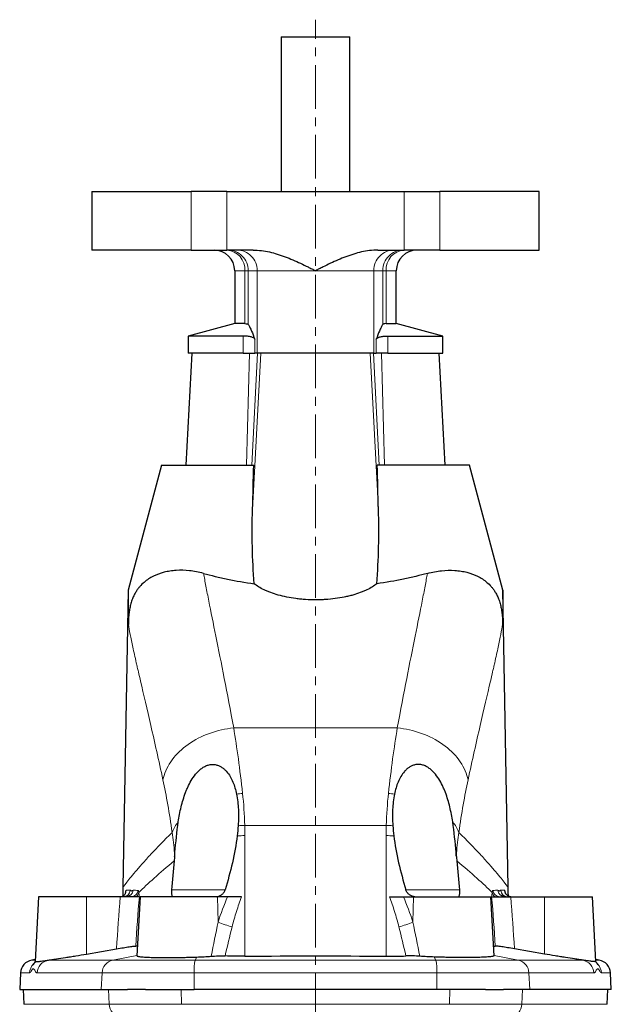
# Model space of a CAD drawing. Header units: millimetres. Extents: x -456 to 631, y -584 to 548.
# Tile 6 of 6: x 410 to 582, y 261 to 547. Entities that reach past the tile are written whole.
import ezdxf

# ---------------------------------------------------------------- set-up
doc = ezdxf.new("R2010")
doc.units = ezdxf.units.MM
doc.linetypes.add('CENTERX2', pattern=[20.32, 12.7, -2.54, 2.54, -2.54])
doc.layers.add('FORMAT', color=7, linetype='Continuous')

msp = doc.modelspace()

# ---------------------------------------------------------------- linework, layer by layer
at = {"color": 7, "linetype": 'Continuous', "lineweight": 25}
for p, q in [((486.47, 542.16), (486.47, 497.16)), ((486.47, 542.16), (506.47, 542.16)), ((506.47, 497.16), (506.47, 542.16)), ((431.47, 497.16), (431.47, 480.16)), ((431.47, 497.16), (460.33, 497.16)), ((470.67, 497.16), (460.33, 497.16)), ((470.67, 497.16), (522.26, 497.16)), ((522.26, 497.16), (532.6, 497.16)), ((561.46, 497.16), (532.6, 497.16)), ((561.46, 480.16), (561.46, 497.16)), ((460.33, 480.16), (431.47, 480.16)), ((460.33, 480.16), (470.67, 480.16)), ((478.38, 480.16), (470.67, 480.16)), ((514.55, 480.16), (522.26, 480.16)), ((532.6, 480.16), (522.26, 480.16)), ((532.6, 480.16), (561.46, 480.16)), ((472.97, 474.16), (472.97, 458.77)), ((519.97, 458.77), (519.97, 474.16)), ((472.97, 458.77), (459.47, 455.16)), ((475.94, 458.77), (472.97, 458.77)), ((516.99, 458.77), (519.97, 458.77)), ((533.47, 455.16), (519.97, 458.77)), ((459.47, 455.16), (459.47, 450.16)), ((475.4, 455.16), (459.47, 455.16)), ((517.53, 455.16), (533.47, 455.16)), ((533.47, 450.16), (533.47, 455.16)), ((460.47, 450.16), (458.76, 417.66)), ((475.4, 450.16), (459.47, 450.16)), ((475.4, 450.16), (478.81, 450.16)), ((479.53, 450.16), (478.81, 450.16)), ((513.4, 450.16), (479.53, 450.16)), ((513.4, 450.16), (514.12, 450.16)), ((517.53, 450.16), (514.12, 450.16)), ((517.53, 450.16), (533.47, 450.16)), ((534.17, 417.66), (532.47, 450.16)), ((451.71, 417.66), (441.96, 381.27)), ((451.71, 417.66), (478.52, 417.66)), ((541.22, 417.66), (514.41, 417.66)), ((550.97, 381.27), (541.22, 417.66)), ((441.97, 381.27), (440.46, 294.93)), ((552.47, 294.93), (550.97, 381.27)), ((415.94, 292.16), (414.96, 273.28)), ((429.92, 292.16), (415.94, 292.16)), ((439.71, 292.16), (429.92, 292.16)), ((445.44, 292.16), (444.55, 275)), ((467.98, 292.16), (445.44, 292.16)), ((470.92, 292.16), (467.98, 292.16)), ((522.01, 292.16), (524.96, 292.16)), ((524.96, 292.16), (547.49, 292.16)), ((548.39, 275), (547.49, 292.16)), ((553.22, 292.16), (563.01, 292.16)), ((563.01, 292.16), (576.99, 292.16)), ((577.98, 273.28), (576.99, 292.16)), ((444.69, 277.76), (444.18, 277.8)), ((548.24, 277.76), (548.75, 277.8)), ((429.86, 275.48), (438.61, 276.99)), ((563.07, 275.48), (554.32, 276.99)), ((414.99, 273.88), (414, 273.71)), ((578.93, 273.71), (577.94, 273.88)), ((410.7, 269.98), (410.45, 265.16)), ((582.48, 265.16), (582.23, 269.98)), ((410.45, 265.16), (434.16, 265.16)), ((411.44, 265.16), (411.66, 260.86)), ((434.16, 265.16), (441.75, 265.16)), ((447.06, 265.16), (441.75, 265.16)), ((447.06, 265.16), (461.15, 265.16)), ((531.78, 265.16), (461.15, 265.16)), ((545.87, 265.16), (531.78, 265.16)), ((545.87, 265.16), (551.18, 265.16)), ((558.77, 265.16), (551.18, 265.16)), ((582.48, 265.16), (558.77, 265.16)), ((581.27, 260.86), (581.49, 265.16))]:
    msp.add_line(p, q, dxfattribs=at)
at = {"color": 8, "linetype": 'Continuous', "lineweight": 18}
for p, q in [((460.33, 497.16), (460.33, 480.16)), ((470.67, 480.16), (470.67, 497.16)), ((522.26, 480.16), (522.26, 497.16)), ((532.6, 497.16), (532.6, 480.16)), ((475.94, 474.16), (472.97, 474.16)), ((475.94, 474.16), (476.92, 474.16)), ((475.94, 474.16), (475.94, 458.77)), ((476.92, 474.16), (479.53, 474.16)), ((476.92, 458.53), (476.92, 474.16)), ((479.53, 474.16), (496.47, 474.16)), ((479.53, 474.16), (479.53, 450.16)), ((513.4, 474.16), (496.47, 474.16)), ((513.4, 474.16), (513.4, 450.16)), ((516.01, 474.16), (513.4, 474.16)), ((516.01, 458.53), (516.01, 474.16)), ((516.99, 474.16), (516.01, 474.16)), ((516.99, 474.16), (516.99, 458.77)), ((516.99, 474.16), (519.97, 474.16)), ((475.4, 455.16), (475.4, 450.16)), ((478.81, 450.16), (478.81, 454.26)), ((514.12, 450.16), (514.12, 454.26)), ((517.53, 455.16), (517.53, 450.16)), ((476.41, 417.66), (477.32, 450.16)), ((477.95, 417.66), (479.64, 450.16)), ((478.16, 404.75), (480.53, 450.16)), ((514.78, 404.75), (512.4, 450.16)), ((514.99, 417.66), (513.29, 450.16)), ((516.52, 417.66), (515.61, 450.16)), ((472.68, 341.21), (520.25, 341.21)), ((475.88, 312.88), (517.05, 312.88)), ((475.92, 274.84), (475.92, 309.89)), ((517.01, 274.84), (517.01, 309.89)), ((429.92, 292.16), (429.86, 275.48)), ((441.37, 294.08), (441.35, 293.68)), ((470.18, 294.1), (454.63, 294.1)), ((467.98, 292.16), (468.17, 284.78)), ((522.75, 294.1), (538.3, 294.1)), ((524.96, 292.16), (524.76, 284.78)), ((551.56, 294.08), (551.58, 293.68)), ((563.01, 292.16), (563.07, 275.48)), ((444.55, 275.02), (437.53, 273.71)), ((548.38, 275.02), (555.41, 273.71)), ((414.98, 273.71), (414, 273.71)), ((437.53, 273.71), (418.81, 273.71)), ((461.47, 273.71), (437.53, 273.71)), ((461.91, 274.6), (461.47, 273.71)), ((461.47, 273.71), (531.46, 273.71)), ((531.02, 274.6), (531.46, 273.71)), ((531.46, 273.71), (555.41, 273.71)), ((555.41, 273.71), (574.12, 273.71)), ((577.95, 273.71), (578.93, 273.71)), ((410.7, 269.98), (413.3, 269.98)), ((415.54, 269.98), (434.4, 269.98)), ((434.16, 265.16), (434.4, 269.98)), ((434.4, 269.98), (461.18, 269.98)), ((461.15, 265.16), (461.18, 269.98)), ((531.75, 269.98), (461.18, 269.98)), ((531.78, 265.16), (531.75, 269.98)), ((558.53, 269.98), (531.75, 269.98)), ((558.77, 265.16), (558.53, 269.98)), ((577.39, 269.98), (558.53, 269.98)), ((582.23, 269.98), (579.63, 269.98)), ((436.48, 260.86), (436.26, 265.16)), ((457.47, 260.86), (457.45, 265.16)), ((535.46, 260.86), (535.49, 265.16)), ((556.46, 260.86), (556.67, 265.16)), ((436.48, 260.86), (411.66, 260.86)), ((457.47, 260.86), (436.48, 260.86)), ((457.47, 260.86), (535.46, 260.86)), ((535.46, 260.86), (556.46, 260.86)), ((556.46, 260.86), (581.27, 260.86))]:
    msp.add_line(p, q, dxfattribs=at)
at = {"color": 8, "linetype": 'Continuous', "lineweight": 18, "flags": 128}
for points in [[(472.68, 341.21), (471.78, 341.11), (470.89, 340.99), (470, 340.83), (469.11, 340.65), (468.23, 340.44), (467.36, 340.2), (466.5, 339.93), (465.65, 339.64), (464.81, 339.33), (463.99, 338.98), (463.18, 338.62), (462.39, 338.22), (461.62, 337.81), (460.87, 337.37), (460.15, 336.91), (459.44, 336.43), (458.76, 335.94), (458.11, 335.42), (457.48, 334.88), (456.89, 334.33), (456.32, 333.76), (455.78, 333.17), (455.27, 332.58), (454.8, 331.97), (454.36, 331.34), (453.95, 330.71), (453.58, 330.07), (453.24, 329.42), (452.94, 328.76), (452.67, 328.1), (452.45, 327.43), (452.26, 326.76), (452.11, 326.09)], [(520.25, 341.21), (521.15, 341.11), (522.04, 340.99), (522.93, 340.83), (523.82, 340.65), (524.7, 340.44), (525.57, 340.2), (526.43, 339.93), (527.28, 339.64), (528.12, 339.33), (528.94, 338.98), (529.75, 338.62), (530.54, 338.22), (531.31, 337.81), (532.06, 337.37), (532.78, 336.91), (533.49, 336.43), (534.17, 335.94), (534.82, 335.42), (535.45, 334.88), (536.04, 334.33), (536.61, 333.76), (537.15, 333.17), (537.66, 332.58), (538.13, 331.97), (538.57, 331.34), (538.98, 330.71), (539.35, 330.07), (539.69, 329.42), (539.99, 328.76), (540.26, 328.1), (540.48, 327.43), (540.67, 326.76), (540.82, 326.09)], [(439.71, 292.16), (439.55, 290.26), (439.4, 288.37), (439.25, 286.47), (439.11, 284.58), (438.98, 282.68), (438.85, 280.79), (438.72, 278.89), (438.61, 276.99)], [(444.18, 277.8), (444.3, 279.6), (444.41, 281.39), (444.54, 283.19), (444.67, 284.98), (444.8, 286.78), (444.94, 288.57), (445.09, 290.36), (445.24, 292.16)], [(548.75, 277.8), (548.64, 279.6), (548.52, 281.39), (548.39, 283.19), (548.26, 284.98), (548.13, 286.78), (547.99, 288.57), (547.84, 290.36), (547.69, 292.16)], [(553.22, 292.16), (553.38, 290.26), (553.53, 288.37), (553.68, 286.47), (553.82, 284.58), (553.96, 282.68), (554.08, 280.79), (554.21, 278.89), (554.32, 276.99)]]:
    msp.add_lwpolyline(points, dxfattribs=at)
at = {"color": 7, "linetype": 'Continuous', "lineweight": 25}
for centre, radius, start, end in [((466.97, 474.16), 6, 0, 90), ((525.97, 474.16), 6, 90, 180), ((414.69, 269.77), 4, 100, 177), ((578.24, 269.77), 4, 3, 80)]:
    msp.add_arc(centre, radius, start, end, dxfattribs=at)
at = {"color": 8, "linetype": 'Continuous', "lineweight": 18}
for centre, radius, start, end in [((470.31, 474.53), 5.64, 356.1859, 86.09), ((470.93, 474.17), 5.99, 359.885, 89.8966), ((473.54, 474.17), 5.99, 359.885, 89.8966), ((519.39, 474.17), 5.99, 90.1034, 180.115), ((522, 474.17), 5.99, 90.1034, 180.115), ((522.62, 474.53), 5.64, 93.91, 183.8141), ((478.8, 284.56), 37.8, 95.3864, 98.0618), ((514.13, 284.56), 37.8, 81.9382, 84.6136), ((464.35, 307.4), 10.15, 139.9902, 160.2067), ((476.97, 268.3), 44.59, 91.3969, 93.8567), ((515.96, 268.3), 44.59, 86.1433, 88.6031), ((528.58, 307.4), 10.15, 19.7933, 40.0098), ((475.92, 263.6), 46.3, 89.9975, 92.7591), ((517.01, 263.6), 46.3, 87.2409, 90.0025), ((461.16, 301.94), 6.37, 150.7973, 153.5087), ((531.77, 301.94), 6.37, 26.4913, 29.2027), ((440.61, 294.15), 2, 270.1074, 356.9831), ((441.41, 294.15), 2, 272.6737, 356.4182), ((442.9, 294.15), 1.99, 270.1849, 355.4317), ((443.26, 293.72), 1.86, 303.0415, 350.4909), ((549.67, 293.72), 1.86, 189.5091, 236.9585), ((550.04, 294.15), 1.99, 184.5683, 269.8151), ((551.52, 294.15), 2, 183.5818, 267.316), ((552.32, 294.15), 2, 183.0169, 269.8926), ((478.33, 307.89), 25.25, 246.2589, 255.9899), ((514.6, 307.89), 25.25, 284.0101, 293.7411), ((417.31, 269.77), 4.01, 134.3711, 177.0497), ((419.52, 269.79), 3.99, 100.3606, 177.2543), ((438.33, 269.86), 3.93, 101.8289, 178.2353), ((476.97, 270.62), 15.81, 168.7429, 182.3348), ((515.96, 270.62), 15.81, 357.6652, 11.2571), ((554.6, 269.86), 3.93, 1.7647, 78.1711), ((573.41, 269.79), 3.99, 2.7457, 79.6394), ((575.62, 269.77), 4.01, 2.9503, 45.6407), ((440.41, 260.98), 3.93, 181.7062, 258.0794), ((552.53, 260.98), 3.93, 281.9206, 358.2938)]:
    msp.add_arc(centre, radius, start, end, dxfattribs=at)
at = {"color": 7, "linetype": 'Continuous', "lineweight": 25}
for points, knots in [([(478.38, 480.16), (479.16, 480.16), (479.94, 480.1), (481.5, 479.91), (482.27, 479.78), (483.82, 479.43), (484.59, 479.23), (486.13, 478.76), (486.89, 478.49), (489.15, 477.64), (490.63, 477), (492.83, 475.96), (493.56, 475.61), (494.65, 475.07), (495.01, 474.89), (495.74, 474.52), (496.1, 474.34), (496.47, 474.16)], [0, 0, 0, 0, 0.125, 0.125, 0.25, 0.25, 0.375, 0.375, 0.5, 0.5, 0.75, 0.75, 0.875, 0.875, 0.9375, 0.9375, 1, 1, 1, 1]), ([(514.55, 480.16), (513.77, 480.16), (512.99, 480.1), (511.43, 479.91), (510.66, 479.78), (509.11, 479.43), (508.34, 479.23), (506.8, 478.76), (506.04, 478.49), (503.78, 477.64), (502.3, 477), (500.1, 475.96), (499.38, 475.61), (498.28, 475.07), (497.92, 474.89), (497.19, 474.52), (496.83, 474.34), (496.47, 474.16)], [0, 0, 0, 0, 0.125, 0.125, 0.25, 0.25, 0.375, 0.375, 0.5, 0.5, 0.75, 0.75, 0.875, 0.875, 0.9375, 0.9375, 1, 1, 1, 1]), ([(475.94, 458.77), (476.21, 458.77), (476.43, 458.75), (476.76, 458.67), (476.87, 458.61), (476.92, 458.53)], [0, 0, 0, 0, 0.5, 0.5, 1, 1, 1, 1]), ([(476.92, 458.53), (477.08, 458.27), (477.24, 457.97), (477.55, 457.33), (477.71, 456.98), (478.19, 455.88), (478.5, 455.08), (478.81, 454.26)], [0, 0, 0, 0, 0.25, 0.25, 0.5, 0.5, 1, 1, 1, 1]), ([(516.01, 458.53), (515.85, 458.27), (515.69, 457.97), (515.38, 457.33), (515.22, 456.98), (514.74, 455.88), (514.43, 455.08), (514.12, 454.26)], [0, 0, 0, 0, 0.25, 0.25, 0.5, 0.5, 1, 1, 1, 1]), ([(516.99, 458.77), (516.72, 458.77), (516.5, 458.75), (516.17, 458.67), (516.06, 458.61), (516.01, 458.53)], [0, 0, 0, 0, 0.5, 0.5, 1, 1, 1, 1]), ([(478.81, 454.26), (478.76, 454.39), (478.65, 454.51), (478.31, 454.73), (478.07, 454.83), (477.49, 454.99), (477.14, 455.05), (476.54, 455.11), (476.33, 455.13), (475.88, 455.15), (475.64, 455.16), (475.4, 455.16)], [0, 0, 0, 0, 0.25, 0.25, 0.5, 0.5, 0.75, 0.75, 0.875, 0.875, 1, 1, 1, 1]), ([(514.12, 454.26), (514.17, 454.39), (514.28, 454.51), (514.63, 454.73), (514.86, 454.83), (515.45, 454.99), (515.79, 455.05), (516.39, 455.11), (516.61, 455.13), (517.05, 455.15), (517.29, 455.16), (517.53, 455.16)], [0, 0, 0, 0, 0.25, 0.25, 0.5, 0.5, 0.75, 0.75, 0.875, 0.875, 1, 1, 1, 1]), ([(478.66, 383.14), (478.37, 386.71), (478.19, 390.29), (478.03, 397.49), (478.05, 401.11), (478.16, 404.75)], [0, 0, 0, 0, 0.5, 0.5, 1, 1, 1, 1]), ([(514.27, 383.14), (514.56, 386.71), (514.74, 390.29), (514.9, 397.49), (514.88, 401.11), (514.78, 404.75)], [0, 0, 0, 0, 0.5, 0.5, 1, 1, 1, 1]), ([(463.91, 386.16), (462.5, 386.54), (461.13, 386.79), (458.48, 387.07), (457.2, 387.09), (455.35, 386.97), (454.74, 386.91), (453.57, 386.72), (453, 386.61), (451.34, 386.18), (450.31, 385.81), (448.85, 385.09), (448.39, 384.82), (447.48, 384.23), (447.04, 383.91), (446.2, 383.19), (445.79, 382.79), (445.2, 382.12), (445.01, 381.89), (444.63, 381.38), (444.45, 381.12), (444.18, 380.68), (444.09, 380.53), (443.91, 380.21), (443.82, 380.04), (443.64, 379.69), (443.55, 379.51), (443.38, 379.12), (443.3, 378.92), (443.14, 378.5), (443.06, 378.29), (442.91, 377.85), (442.84, 377.62), (442.71, 377.16), (442.66, 376.93), (442.55, 376.47), (442.5, 376.24), (442.37, 375.57), (442.3, 375.14), (442.2, 374.31), (442.16, 373.91), (442.08, 372.75), (442.06, 372.03), (442.07, 371.33)], [0, 0, 0, 0, 0.125, 0.125, 0.25, 0.25, 0.3125, 0.3125, 0.375, 0.375, 0.5, 0.5, 0.5625, 0.5625, 0.625, 0.625, 0.6875, 0.6875, 0.71875, 0.71875, 0.75, 0.75, 0.765625, 0.765625, 0.78125, 0.78125, 0.796875, 0.796875, 0.8125, 0.8125, 0.828125, 0.828125, 0.84375, 0.84375, 0.859375, 0.859375, 0.875, 0.875, 0.90625, 0.90625, 0.9375, 0.9375, 1, 1, 1, 1]), ([(529.02, 386.16), (530.43, 386.54), (531.8, 386.79), (534.45, 387.07), (535.73, 387.09), (537.58, 386.97), (538.19, 386.91), (539.37, 386.72), (539.94, 386.61), (541.59, 386.18), (542.63, 385.81), (544.08, 385.09), (544.55, 384.82), (545.45, 384.23), (545.89, 383.91), (546.73, 383.19), (547.14, 382.79), (547.73, 382.12), (547.92, 381.89), (548.3, 381.38), (548.48, 381.12), (548.75, 380.68), (548.85, 380.53), (549.03, 380.21), (549.12, 380.04), (549.29, 379.69), (549.38, 379.51), (549.55, 379.12), (549.63, 378.92), (549.79, 378.5), (549.87, 378.29), (550.02, 377.85), (550.09, 377.62), (550.22, 377.16), (550.28, 376.93), (550.38, 376.47), (550.43, 376.24), (550.56, 375.57), (550.63, 375.14), (550.73, 374.31), (550.77, 373.91), (550.85, 372.75), (550.87, 372.03), (550.86, 371.33)], [0, 0, 0, 0, 0.125, 0.125, 0.25, 0.25, 0.3125, 0.3125, 0.375, 0.375, 0.5, 0.5, 0.5625, 0.5625, 0.625, 0.625, 0.6875, 0.6875, 0.71875, 0.71875, 0.75, 0.75, 0.765625, 0.765625, 0.78125, 0.78125, 0.796875, 0.796875, 0.8125, 0.8125, 0.828125, 0.828125, 0.84375, 0.84375, 0.859375, 0.859375, 0.875, 0.875, 0.90625, 0.90625, 0.9375, 0.9375, 1, 1, 1, 1]), ([(463.91, 386.16), (465, 385.86), (466.14, 385.57), (468.48, 385.01), (469.68, 384.74), (473.37, 383.98), (475.95, 383.52), (478.66, 383.14)], [0, 0, 0, 0, 0.25, 0.25, 0.5, 0.5, 1, 1, 1, 1]), ([(529.02, 386.16), (527.93, 385.86), (526.79, 385.57), (524.45, 385.01), (523.25, 384.74), (519.56, 383.98), (516.98, 383.52), (514.27, 383.14)], [0, 0, 0, 0, 0.25, 0.25, 0.5, 0.5, 1, 1, 1, 1]), ([(441.97, 381.27), (441.97, 381.27), (441.97, 381.27), (441.97, 381.15), (441.97, 380.9), (441.97, 380.55), (441.98, 380.1), (441.98, 379.57), (441.99, 378.97), (442, 378.29), (442, 377.54), (442.01, 376.62), (442.03, 375.51), (442.04, 374.18), (442.06, 372.79), (442.07, 371.82), (442.07, 371.33)], [0, 0, 0, 0, 0.0418, 0.104783, 0.169614, 0.234455, 0.297563, 0.360754, 0.423892, 0.48909, 0.554339, 0.619557, 0.714231, 0.808919, 0.904456, 1, 1, 1, 1]), ([(514.27, 383.14), (513.91, 382.83), (513.49, 382.53), (512.54, 381.93), (512.01, 381.65), (511.12, 381.23), (510.82, 381.09), (510.17, 380.82), (509.84, 380.69), (508.81, 380.31), (508.08, 380.07), (506.91, 379.74), (506.51, 379.64), (505.69, 379.44), (505.27, 379.35), (503.97, 379.08), (503.09, 378.94), (501.27, 378.69), (500.33, 378.6), (498.9, 378.51), (498.41, 378.48), (497.44, 378.45), (496.96, 378.44), (495.52, 378.44), (494.56, 378.47), (493.12, 378.56), (492.64, 378.6), (491.7, 378.7), (491.23, 378.75), (489.86, 378.93), (488.98, 379.08), (487.26, 379.43), (486.43, 379.63), (484.87, 380.07), (484.13, 380.3), (483.1, 380.68), (482.77, 380.81), (482.12, 381.08), (481.81, 381.22), (480.93, 381.64), (480.4, 381.93), (479.45, 382.53), (479.03, 382.83), (478.66, 383.14)], [0, 0, 0, 0, 0.0625, 0.0625, 0.125, 0.125, 0.15625, 0.15625, 0.1875, 0.1875, 0.25, 0.25, 0.28125, 0.28125, 0.3125, 0.3125, 0.375, 0.375, 0.4375, 0.4375, 0.46875, 0.46875, 0.5, 0.5, 0.5625, 0.5625, 0.59375, 0.59375, 0.625, 0.625, 0.6875, 0.6875, 0.75, 0.75, 0.8125, 0.8125, 0.84375, 0.84375, 0.875, 0.875, 0.9375, 0.9375, 1, 1, 1, 1]), ([(550.97, 381.27), (550.97, 381.27), (550.97, 381.27), (550.96, 381.15), (550.96, 380.9), (550.96, 380.55), (550.95, 380.1), (550.95, 379.57), (550.94, 378.97), (550.93, 378.29), (550.93, 377.54), (550.92, 376.62), (550.91, 375.51), (550.89, 374.18), (550.88, 372.79), (550.86, 371.82), (550.86, 371.33)], [0, 0, 0, 0, 0.0418, 0.104783, 0.169614, 0.234455, 0.297563, 0.360754, 0.423892, 0.48909, 0.554339, 0.619557, 0.714231, 0.808919, 0.904456, 1, 1, 1, 1]), ([(456.57, 313.93), (456.79, 315.38), (457.06, 316.82), (457.75, 319.66), (458.16, 321.06), (458.81, 322.78), (458.95, 323.12), (459.23, 323.8), (459.39, 324.13), (459.87, 325.13), (460.22, 325.78), (461.01, 327.01), (461.44, 327.61), (462.18, 328.44), (462.45, 328.7), (463, 329.2), (463.29, 329.42), (463.9, 329.83), (464.22, 330.01), (464.7, 330.23), (464.87, 330.29), (465.2, 330.41), (465.38, 330.45), (465.89, 330.57), (466.23, 330.6), (466.89, 330.6), (467.22, 330.57), (467.85, 330.42), (468.15, 330.32), (468.73, 330.07), (469, 329.91), (469.5, 329.58), (469.74, 329.39), (470.19, 328.99), (470.4, 328.77), (471, 328.09), (471.34, 327.6), (471.95, 326.58), (472.21, 326.04), (472.68, 324.93), (472.88, 324.36), (473.23, 323.19), (473.38, 322.59), (473.5, 321.99)], [0, 0, 0, 0, 0.125, 0.125, 0.25, 0.25, 0.28125, 0.28125, 0.3125, 0.3125, 0.375, 0.375, 0.4375, 0.4375, 0.46875, 0.46875, 0.5, 0.5, 0.53125, 0.53125, 0.546875, 0.546875, 0.5625, 0.5625, 0.59375, 0.59375, 0.625, 0.625, 0.65625, 0.65625, 0.6875, 0.6875, 0.71875, 0.71875, 0.75, 0.75, 0.8125, 0.8125, 0.875, 0.875, 0.9375, 0.9375, 1, 1, 1, 1]), ([(536.36, 313.93), (536.14, 315.38), (535.87, 316.82), (535.18, 319.66), (534.77, 321.06), (534.12, 322.78), (533.99, 323.12), (533.7, 323.8), (533.54, 324.13), (533.06, 325.13), (532.71, 325.78), (531.93, 327.01), (531.49, 327.61), (530.75, 328.44), (530.48, 328.7), (529.93, 329.2), (529.64, 329.42), (529.03, 329.83), (528.72, 330.01), (528.23, 330.23), (528.06, 330.29), (527.73, 330.41), (527.56, 330.45), (527.04, 330.57), (526.71, 330.6), (526.04, 330.6), (525.71, 330.57), (525.08, 330.42), (524.78, 330.32), (524.2, 330.07), (523.93, 329.91), (523.43, 329.58), (523.19, 329.39), (522.74, 328.99), (522.53, 328.77), (521.94, 328.09), (521.59, 327.6), (520.98, 326.58), (520.72, 326.04), (520.25, 324.93), (520.05, 324.36), (519.7, 323.19), (519.55, 322.59), (519.43, 321.99)], [0, 0, 0, 0, 0.125, 0.125, 0.25, 0.25, 0.28125, 0.28125, 0.3125, 0.3125, 0.375, 0.375, 0.4375, 0.4375, 0.46875, 0.46875, 0.5, 0.5, 0.53125, 0.53125, 0.546875, 0.546875, 0.5625, 0.5625, 0.59375, 0.59375, 0.625, 0.625, 0.65625, 0.65625, 0.6875, 0.6875, 0.71875, 0.71875, 0.75, 0.75, 0.8125, 0.8125, 0.875, 0.875, 0.9375, 0.9375, 1, 1, 1, 1]), ([(473.5, 321.99), (473.8, 320.52), (473.97, 319.01), (474.1, 315.95), (474.07, 314.39), (473.97, 312.79)], [0, 0, 0, 0, 0.5, 0.5, 1, 1, 1, 1]), ([(519.43, 321.99), (519.13, 320.52), (518.96, 319.01), (518.83, 315.95), (518.86, 314.39), (518.96, 312.79)], [0, 0, 0, 0, 0.5, 0.5, 1, 1, 1, 1]), ([(440.45, 294.93), (440.45, 294.59), (440.44, 293.72), (440.4, 292.86), (440.38, 292.33)], [0, 0, 0, 0, 0.38621, 1, 1, 1, 1]), ([(552.56, 292.33), (552.53, 292.82), (552.5, 293.68), (552.48, 294.55), (552.48, 294.93)], [0, 0, 0, 0, 0.5640256, 1, 1, 1, 1]), ([(439.63, 292.16), (439.94, 292.16), (440.21, 292.23), (440.66, 292.47), (440.84, 292.63), (441.06, 292.9), (441.12, 293), (441.22, 293.2), (441.26, 293.31), (441.33, 293.52), (441.35, 293.63), (441.37, 293.85), (441.38, 293.97), (441.37, 294.08)], [0, 0, 0, 0, 0.25, 0.25, 0.5, 0.5, 0.625, 0.625, 0.75, 0.75, 0.875, 0.875, 1, 1, 1, 1]), ([(442.9, 292.16), (442.67, 292.16), (442.43, 292.16), (441.93, 292.16), (441.66, 292.16), (440.85, 292.16), (440.29, 292.16), (439.71, 292.16)], [0, 0, 0, 0, 0.25, 0.25, 0.5, 0.5, 1, 1, 1, 1]), ([(442.45, 292.48), (442.45, 292.48), (442.46, 292.48), (442.44, 292.47), (442.41, 292.44), (442.35, 292.41), (442.26, 292.36), (442.16, 292.31), (442.02, 292.25), (441.85, 292.21), (441.67, 292.17), (441.55, 292.17), (441.51, 292.16)], [0, 0, 0, 0, 0.01152, 0.137449, 0.257339, 0.388326, 0.482876, 0.580532, 0.682983, 0.804846, 0.921601, 1, 1, 1, 1]), ([(444.28, 292.16), (444.09, 292.16), (443.88, 292.16), (443.42, 292.16), (443.17, 292.16), (442.9, 292.16)], [0, 0, 0, 0, 0.5, 0.5, 1, 1, 1, 1]), ([(445.24, 292.16), (445.18, 292.16), (445.07, 292.16), (444.75, 292.16), (444.53, 292.16), (444.28, 292.16)], [0, 0, 0, 0, 0.5, 0.5, 1, 1, 1, 1]), ([(454.63, 294.1), (454.62, 293.97), (454.61, 293.84), (454.6, 293.59), (454.6, 293.46), (454.6, 293.22), (454.61, 293.11), (454.62, 292.9), (454.63, 292.8), (454.67, 292.53), (454.71, 292.39), (454.8, 292.21), (454.85, 292.16), (454.91, 292.16)], [0, 0, 0, 0, 0.125, 0.125, 0.25, 0.25, 0.375, 0.375, 0.5, 0.5, 0.75, 0.75, 1, 1, 1, 1]), ([(467.57, 292.16), (467.84, 292.16), (468.11, 292.21), (468.51, 292.36), (468.65, 292.41), (468.9, 292.55), (469.03, 292.63), (469.26, 292.81), (469.38, 292.9), (469.59, 293.11), (469.68, 293.22), (469.86, 293.45), (469.94, 293.58), (470.07, 293.83), (470.12, 293.97), (470.16, 294.1)], [0, 0, 0, 0, 0.25, 0.25, 0.375, 0.375, 0.5, 0.5, 0.625, 0.625, 0.75, 0.75, 0.875, 0.875, 1, 1, 1, 1]), ([(474.99, 292.16), (474.28, 292.16), (473.58, 292.16), (472.55, 292.16), (472.21, 292.16), (471.55, 292.16), (471.23, 292.16), (470.92, 292.16)], [0, 0, 0, 0, 0.5, 0.5, 0.75, 0.75, 1, 1, 1, 1]), ([(517.94, 292.16), (518.65, 292.16), (519.35, 292.16), (520.38, 292.16), (520.72, 292.16), (521.38, 292.16), (521.7, 292.16), (522.01, 292.16)], [0, 0, 0, 0, 0.5, 0.5, 0.75, 0.75, 1, 1, 1, 1]), ([(525.36, 292.16), (525.09, 292.16), (524.82, 292.21), (524.42, 292.36), (524.28, 292.41), (524.03, 292.55), (523.9, 292.63), (523.67, 292.81), (523.55, 292.9), (523.35, 293.11), (523.25, 293.22), (523.07, 293.45), (522.99, 293.58), (522.86, 293.83), (522.81, 293.97), (522.77, 294.1)], [0, 0, 0, 0, 0.25, 0.25, 0.375, 0.375, 0.5, 0.5, 0.625, 0.625, 0.75, 0.75, 0.875, 0.875, 1, 1, 1, 1]), ([(538.3, 294.1), (538.31, 293.97), (538.32, 293.84), (538.33, 293.59), (538.33, 293.46), (538.33, 293.22), (538.32, 293.11), (538.31, 292.9), (538.3, 292.8), (538.26, 292.53), (538.22, 292.39), (538.13, 292.21), (538.08, 292.16), (538.02, 292.16)], [0, 0, 0, 0, 0.125, 0.125, 0.25, 0.25, 0.375, 0.375, 0.5, 0.5, 0.75, 0.75, 1, 1, 1, 1]), ([(547.69, 292.16), (547.75, 292.16), (547.86, 292.16), (548.18, 292.16), (548.4, 292.16), (548.65, 292.16)], [0, 0, 0, 0, 0.5, 0.5, 1, 1, 1, 1]), ([(548.65, 292.16), (548.84, 292.16), (549.05, 292.16), (549.51, 292.16), (549.76, 292.16), (550.03, 292.16)], [0, 0, 0, 0, 0.5, 0.5, 1, 1, 1, 1]), ([(550.03, 292.16), (550.26, 292.16), (550.5, 292.16), (551.01, 292.16), (551.27, 292.16), (552.08, 292.16), (552.64, 292.16), (553.22, 292.16)], [0, 0, 0, 0, 0.25, 0.25, 0.5, 0.5, 1, 1, 1, 1]), ([(551.42, 292.16), (551.37, 292.17), (551.25, 292.17), (551.07, 292.21), (550.91, 292.26), (550.77, 292.31), (550.67, 292.36), (550.59, 292.4), (550.53, 292.44), (550.49, 292.47), (550.48, 292.48), (550.48, 292.48), (550.48, 292.48)], [0, 0, 0, 0, 0.087518, 0.204123, 0.314327, 0.417984, 0.516403, 0.612001, 0.708326, 0.832249, 0.955793, 1, 1, 1, 1]), ([(553.3, 292.16), (552.99, 292.16), (552.72, 292.23), (552.27, 292.47), (552.09, 292.63), (551.87, 292.9), (551.81, 293), (551.71, 293.2), (551.67, 293.31), (551.61, 293.52), (551.58, 293.63), (551.56, 293.85), (551.56, 293.97), (551.56, 294.08)], [0, 0, 0, 0, 0.25, 0.25, 0.5, 0.5, 0.625, 0.625, 0.75, 0.75, 0.875, 0.875, 1, 1, 1, 1]), ([(438.61, 276.99), (439.29, 277.11), (439.96, 277.22), (441.23, 277.43), (441.81, 277.51), (442.83, 277.66), (443.25, 277.72), (443.89, 277.79), (444.09, 277.81), (444.18, 277.8)], [0, 0, 0, 0, 0.25, 0.25, 0.5, 0.5, 0.75, 0.75, 1, 1, 1, 1]), ([(554.32, 276.99), (553.64, 277.11), (552.97, 277.22), (551.7, 277.43), (551.12, 277.51), (550.1, 277.66), (549.68, 277.72), (549.04, 277.79), (548.84, 277.81), (548.75, 277.8)], [0, 0, 0, 0, 0.25, 0.25, 0.5, 0.5, 0.75, 0.75, 1, 1, 1, 1]), ([(418.81, 273.71), (419.15, 273.76), (419.52, 273.81), (420.29, 273.93), (420.7, 273.99), (421.95, 274.18), (422.84, 274.32), (424.26, 274.55), (424.75, 274.63), (425.74, 274.79), (426.24, 274.87), (427.76, 275.13), (428.8, 275.3), (429.86, 275.48)], [0, 0, 0, 0, 0.125, 0.125, 0.25, 0.25, 0.5, 0.5, 0.625, 0.625, 0.75, 0.75, 1, 1, 1, 1]), ([(444.55, 275), (444.56, 274.98), (444.56, 274.93), (444.7, 274.87), (444.95, 274.8), (445.31, 274.74), (445.78, 274.68), (446.35, 274.63), (447.03, 274.59), (447.8, 274.55), (448.66, 274.52), (449.6, 274.49), (450.62, 274.48), (451.71, 274.46), (452.86, 274.46), (454.06, 274.46), (455.31, 274.47), (456.6, 274.48), (457.91, 274.5), (459.24, 274.53), (460.58, 274.56), (461.47, 274.59), (461.91, 274.6)], [0, 0, 0, 0, 0.0389203, 0.0895203, 0.1403017, 0.1910828, 0.2416825, 0.2922103, 0.3429191, 0.3936278, 0.4441554, 0.4946221, 0.5452693, 0.5959166, 0.6463832, 0.6968144, 0.7474259, 0.7980374, 0.8484687, 0.898949, 0.9495195, 1, 1, 1, 1]), ([(466.14, 274.84), (466.79, 274.89), (467.46, 274.93), (468.5, 274.95), (468.85, 274.95), (469.53, 274.95), (469.87, 274.94), (470.2, 274.92)], [0, 0, 0, 0, 0.5, 0.5, 0.75, 0.75, 1, 1, 1, 1]), ([(475.92, 274.84), (474.94, 274.83), (473.98, 274.83), (472.07, 274.86), (471.13, 274.89), (470.2, 274.92)], [0, 0, 0, 0, 0.5, 0.5, 1, 1, 1, 1]), ([(517.01, 274.84), (517.99, 274.83), (518.95, 274.83), (520.86, 274.86), (521.8, 274.89), (522.73, 274.92)], [0, 0, 0, 0, 0.5, 0.5, 1, 1, 1, 1]), ([(526.79, 274.84), (526.15, 274.89), (525.47, 274.93), (524.43, 274.95), (524.08, 274.95), (523.4, 274.95), (523.06, 274.94), (522.73, 274.92)], [0, 0, 0, 0, 0.5, 0.5, 0.75, 0.75, 1, 1, 1, 1]), ([(548.38, 275), (548.37, 274.98), (548.37, 274.93), (548.23, 274.87), (547.98, 274.8), (547.62, 274.74), (547.15, 274.68), (546.58, 274.63), (545.9, 274.59), (545.13, 274.55), (544.28, 274.52), (543.33, 274.49), (542.31, 274.48), (541.22, 274.46), (540.07, 274.46), (538.87, 274.46), (537.62, 274.47), (536.33, 274.48), (535.02, 274.5), (533.69, 274.53), (532.35, 274.56), (531.46, 274.59), (531.02, 274.6)], [0, 0, 0, 0, 0.03892, 0.08952, 0.140302, 0.191083, 0.241683, 0.29221, 0.342919, 0.393628, 0.444155, 0.494622, 0.545269, 0.595917, 0.646383, 0.696814, 0.747426, 0.798037, 0.848469, 0.898949, 0.94952, 1, 1, 1, 1]), ([(574.12, 273.71), (573.78, 273.76), (573.41, 273.81), (572.64, 273.93), (572.23, 273.99), (570.98, 274.18), (570.09, 274.32), (568.67, 274.55), (568.18, 274.63), (567.19, 274.79), (566.69, 274.87), (565.17, 275.13), (564.13, 275.3), (563.07, 275.48)], [0, 0, 0, 0, 0.125, 0.125, 0.25, 0.25, 0.5, 0.5, 0.625, 0.625, 0.75, 0.75, 1, 1, 1, 1]), ([(414.96, 273.3), (414.92, 273.24), (414.83, 273.13), (414.72, 272.96), (414.62, 272.81), (414.53, 272.66), (414.45, 272.53), (414.39, 272.42), (414.34, 272.35), (414.32, 272.31), (414.31, 272.29), (414.31, 272.29), (414.31, 272.29)], [0, 0, 0, 0, 0.1001836, 0.2044246, 0.3141606, 0.4302471, 0.5522878, 0.6779442, 0.8013036, 0.9030171, 0.995515, 1, 1, 1, 1]), ([(414.96, 273.28), (414.96, 273.28), (414.94, 273.27), (415.03, 273.26), (415.21, 273.26), (415.51, 273.28), (415.91, 273.32), (416.42, 273.38), (417.06, 273.47), (417.71, 273.55), (418.32, 273.64), (418.64, 273.69), (418.81, 273.71)], [0, 0, 0, 0, 0.0254292, 0.1445965, 0.2637638, 0.3786822, 0.4936008, 0.6118503, 0.7301003, 0.8643963, 0.9321981, 1, 1, 1, 1]), ([(577.97, 273.28), (577.97, 273.28), (577.99, 273.27), (577.91, 273.26), (577.72, 273.26), (577.42, 273.28), (577.02, 273.32), (576.51, 273.38), (575.87, 273.47), (575.22, 273.55), (574.61, 273.64), (574.29, 273.69), (574.12, 273.71)], [0, 0, 0, 0, 0.0254292, 0.1445965, 0.2637638, 0.3786822, 0.4936008, 0.6118503, 0.7301003, 0.8643963, 0.9321981, 1, 1, 1, 1]), ([(578.62, 272.3), (578.62, 272.3), (578.62, 272.29), (578.61, 272.32), (578.58, 272.37), (578.53, 272.45), (578.47, 272.56), (578.38, 272.7), (578.29, 272.85), (578.18, 273.02), (578.07, 273.17), (578, 273.26), (577.97, 273.3)], [0, 0, 0, 0, 0.037796, 0.131322, 0.234467, 0.347928, 0.471241, 0.60216, 0.71954, 0.831152, 0.937428, 1, 1, 1, 1])]:
    msp.add_open_spline(points, degree=3, knots=knots, dxfattribs=at)
for points in [[(478.16, 404.75), (478.28, 409.05), (478.4, 413.35), (478.52, 417.66)], [(514.78, 404.75), (514.65, 409.05), (514.53, 413.35), (514.41, 417.66)], [(455.6, 305.05), (455.85, 308.02), (456.13, 310.98), (456.57, 313.93)], [(473.97, 312.79), (473.9, 311.81), (473.81, 310.83), (473.69, 309.84)], [(518.96, 312.79), (519.03, 311.81), (519.12, 310.83), (519.24, 309.84)], [(537.34, 305.05), (537.08, 308.02), (536.8, 310.98), (536.36, 313.93)], [(473.69, 309.84), (473.06, 304.65), (471.75, 299.45), (470.16, 294.1)], [(519.24, 309.84), (519.87, 304.65), (521.18, 299.45), (522.77, 294.1)], [(455.49, 303.87), (455.46, 303.43), (455.42, 302.99), (455.38, 302.55)], [(455.49, 303.87), (455.53, 304.26), (455.56, 304.66), (455.6, 305.05)], [(537.44, 303.87), (537.4, 304.26), (537.37, 304.66), (537.34, 305.05)], [(537.44, 303.87), (537.47, 303.43), (537.51, 302.99), (537.56, 302.55)], [(455.38, 302.55), (455.11, 299.73), (454.86, 296.92), (454.63, 294.1)], [(537.56, 302.55), (537.82, 299.73), (538.07, 296.92), (538.3, 294.1)], [(461.91, 274.6), (463.37, 274.65), (464.77, 274.73), (466.14, 274.84)], [(475.92, 274.84), (489.62, 274.97), (503.31, 274.97), (517.01, 274.84)], [(531.02, 274.6), (529.56, 274.65), (528.16, 274.73), (526.79, 274.84)]]:
    msp.add_open_spline(points, degree=3, dxfattribs=at)
at = {"color": 8, "linetype": 'Continuous', "lineweight": 18}
for points, knots in [([(472.68, 341.21), (471.74, 346.34), (470.82, 351.12), (469.08, 360), (468.26, 364.1), (466.74, 371.62), (466.05, 375.05), (465.29, 378.88), (465.15, 379.63), (464.87, 381.07), (464.73, 381.76), (464.35, 383.77), (464.12, 385.01), (463.91, 386.16)], [0, 0, 0, 0, 0.25, 0.25, 0.5, 0.5, 0.75, 0.75, 0.8125, 0.8125, 0.875, 0.875, 1, 1, 1, 1]), ([(520.25, 341.21), (521.19, 346.34), (522.11, 351.12), (523.85, 360), (524.67, 364.1), (526.19, 371.62), (526.88, 375.05), (527.64, 378.88), (527.78, 379.63), (528.06, 381.07), (528.2, 381.76), (528.58, 383.77), (528.81, 385.01), (529.02, 386.16)], [0, 0, 0, 0, 0.25, 0.25, 0.5, 0.5, 0.75, 0.75, 0.8125, 0.8125, 0.875, 0.875, 1, 1, 1, 1]), ([(442.07, 371.33), (442.32, 369.67), (442.75, 367.46), (443.64, 363.32), (443.98, 361.8), (444.45, 359.73), (444.55, 359.3), (444.75, 358.44), (444.85, 358), (445.16, 356.66), (445.38, 355.74), (446.49, 350.97), (447.5, 346.67), (449.69, 337.11), (450.88, 331.85), (452.11, 326.09)], [0, 0, 0, 0, 0.25, 0.25, 0.375, 0.375, 0.40625, 0.40625, 0.4375, 0.4375, 0.5, 0.5, 0.75, 0.75, 1, 1, 1, 1]), ([(550.86, 371.33), (550.61, 369.67), (550.18, 367.46), (549.29, 363.32), (548.95, 361.8), (548.48, 359.73), (548.38, 359.3), (548.18, 358.44), (548.08, 358), (547.77, 356.66), (547.56, 355.74), (546.44, 350.97), (545.43, 346.67), (543.24, 337.11), (542.06, 331.85), (540.82, 326.09)], [0, 0, 0, 0, 0.25, 0.25, 0.375, 0.375, 0.40625, 0.40625, 0.4375, 0.4375, 0.5, 0.5, 0.75, 0.75, 1, 1, 1, 1]), ([(475.26, 322.2), (474.87, 325.69), (474.46, 329.03), (473.6, 335.36), (473.15, 338.37), (472.68, 341.21)], [0, 0, 0, 0, 0.5, 0.5, 1, 1, 1, 1]), ([(517.67, 322.2), (518.06, 325.69), (518.47, 329.03), (519.33, 335.36), (519.78, 338.37), (520.25, 341.21)], [0, 0, 0, 0, 0.5, 0.5, 1, 1, 1, 1]), ([(452.11, 326.09), (452.59, 323.82), (453.06, 321.42), (453.96, 316.34), (454.39, 313.66), (454.79, 310.84)], [0, 0, 0, 0, 0.5, 0.5, 1, 1, 1, 1]), ([(540.82, 326.09), (540.34, 323.82), (539.87, 321.42), (538.97, 316.34), (538.54, 313.66), (538.14, 310.84)], [0, 0, 0, 0, 0.5, 0.5, 1, 1, 1, 1]), ([(454.79, 310.84), (452.45, 308.56), (450.39, 306.43), (447.71, 303.55), (446.89, 302.63), (445.76, 301.36), (445.41, 300.95), (444.73, 300.17), (444.41, 299.79), (442.9, 298), (441.99, 296.87), (440.77, 295.33), (440.46, 294.93), (440.46, 294.93)], [0, 0, 0, 0, 0.25, 0.25, 0.375, 0.375, 0.4375, 0.4375, 0.5, 0.5, 0.75, 0.75, 1, 1, 1, 1]), ([(538.14, 310.84), (540.48, 308.56), (542.54, 306.43), (545.22, 303.55), (546.04, 302.63), (547.17, 301.36), (547.52, 300.95), (548.2, 300.17), (548.52, 299.79), (550.03, 298), (550.94, 296.87), (552.16, 295.33), (552.47, 294.93), (552.47, 294.93)], [0, 0, 0, 0, 0.25, 0.25, 0.375, 0.375, 0.4375, 0.4375, 0.5, 0.5, 0.75, 0.75, 1, 1, 1, 1]), ([(445.1, 293.41), (446.36, 294.64), (447.85, 296.04), (451.27, 299.11), (453.21, 300.78), (455.38, 302.55)], [0, 0, 0, 0, 0.5, 0.5, 1, 1, 1, 1]), ([(547.83, 293.41), (546.57, 294.64), (545.08, 296.04), (541.66, 299.11), (539.72, 300.78), (537.56, 302.55)], [0, 0, 0, 0, 0.5, 0.5, 1, 1, 1, 1]), ([(443.41, 294.03), (443.33, 294.03), (443.26, 293.96), (443.15, 293.88), (443.11, 293.85), (443.04, 293.81), (443.01, 293.8), (442.94, 293.8), (442.91, 293.81), (442.84, 293.86), (442.81, 293.89), (442.72, 293.98), (442.66, 294.05), (442.6, 294.05)], [0, 0, 0, 0, 0.25, 0.25, 0.375, 0.375, 0.5, 0.5, 0.625, 0.625, 0.75, 0.75, 1, 1, 1, 1]), ([(445.1, 293.41), (445.07, 293.58), (445.04, 293.72), (444.97, 293.93), (444.93, 293.99), (444.88, 293.99)], [0, 0, 0, 0, 0.5, 0.5, 1, 1, 1, 1]), ([(445.1, 293.41), (445.13, 293.24), (445.15, 293.04), (445.2, 292.61), (445.22, 292.39), (445.24, 292.16)], [0, 0, 0, 0, 0.5, 0.5, 1, 1, 1, 1]), ([(472.22, 283.39), (472.6, 284.89), (473.02, 286.38), (473.94, 289.3), (474.44, 290.74), (474.99, 292.16)], [0, 0, 0, 0, 0.5, 0.5, 1, 1, 1, 1]), ([(520.71, 283.39), (520.33, 284.89), (519.91, 286.38), (519, 289.3), (518.5, 290.74), (517.94, 292.16)], [0, 0, 0, 0, 0.5, 0.5, 1, 1, 1, 1]), ([(547.83, 293.41), (547.8, 293.24), (547.78, 293.04), (547.73, 292.61), (547.71, 292.39), (547.69, 292.16)], [0, 0, 0, 0, 0.5, 0.5, 1, 1, 1, 1]), ([(547.83, 293.41), (547.86, 293.58), (547.89, 293.72), (547.96, 293.93), (548, 293.99), (548.05, 293.99)], [0, 0, 0, 0, 0.5, 0.5, 1, 1, 1, 1]), ([(549.53, 294.03), (549.6, 294.03), (549.67, 293.96), (549.78, 293.88), (549.82, 293.85), (549.89, 293.81), (549.92, 293.8), (549.99, 293.8), (550.02, 293.81), (550.09, 293.86), (550.12, 293.89), (550.21, 293.98), (550.27, 294.05), (550.33, 294.05)], [0, 0, 0, 0, 0.25, 0.25, 0.375, 0.375, 0.5, 0.5, 0.625, 0.625, 0.75, 0.75, 1, 1, 1, 1]), ([(413.3, 269.98), (413.38, 269.98), (413.47, 270.04), (413.64, 270.24), (413.73, 270.38), (413.92, 270.69), (414.01, 270.85), (414.21, 271.12), (414.3, 271.21), (414.44, 271.22), (414.49, 271.2), (414.58, 271.13), (414.62, 271.07), (414.76, 270.88), (414.85, 270.71), (415.03, 270.39), (415.13, 270.25), (415.33, 270.04), (415.43, 269.98), (415.54, 269.98)], [0, 0, 0, 0, 0.125, 0.125, 0.25, 0.25, 0.375, 0.375, 0.5, 0.5, 0.5625, 0.5625, 0.625, 0.625, 0.75, 0.75, 0.875, 0.875, 1, 1, 1, 1]), ([(579.63, 269.98), (579.55, 269.98), (579.46, 270.04), (579.29, 270.24), (579.2, 270.38), (579.01, 270.69), (578.92, 270.85), (578.73, 271.12), (578.63, 271.21), (578.49, 271.22), (578.44, 271.2), (578.35, 271.13), (578.31, 271.07), (578.17, 270.88), (578.08, 270.71), (577.9, 270.39), (577.8, 270.25), (577.6, 270.04), (577.5, 269.98), (577.39, 269.98)], [0, 0, 0, 0, 0.125, 0.125, 0.25, 0.25, 0.375, 0.375, 0.5, 0.5, 0.5625, 0.5625, 0.625, 0.625, 0.75, 0.75, 0.875, 0.875, 1, 1, 1, 1])]:
    msp.add_open_spline(points, degree=3, knots=knots, dxfattribs=at)
for points in [[(475.88, 312.88), (475.8, 316.09), (475.59, 319.19), (475.26, 322.2)], [(517.05, 312.88), (517.13, 316.09), (517.35, 319.19), (517.67, 322.2)], [(475.92, 309.89), (475.92, 310.9), (475.91, 311.89), (475.88, 312.88)], [(517.01, 309.89), (517.01, 310.9), (517.02, 311.89), (517.05, 312.88)], [(454.79, 310.84), (455.12, 308.92), (455.35, 306.9), (455.45, 304.79)], [(538.14, 310.84), (537.81, 308.92), (537.59, 306.9), (537.48, 304.79)], [(455.45, 304.79), (455.47, 304.48), (455.48, 304.17), (455.49, 303.87)], [(537.48, 304.79), (537.46, 304.48), (537.45, 304.17), (537.44, 303.87)], [(442.6, 294.05), (442.11, 294.06), (441.7, 294.07), (441.37, 294.08)], [(444.88, 293.99), (444.34, 294), (443.85, 294.02), (443.41, 294.03)], [(470.92, 292.16), (469.87, 289.77), (468.96, 287.3), (468.17, 284.78)], [(522.01, 292.16), (523.06, 289.77), (523.97, 287.3), (524.76, 284.78)], [(548.05, 293.99), (548.59, 294), (549.08, 294.02), (549.53, 294.03)], [(550.33, 294.05), (550.82, 294.06), (551.23, 294.07), (551.56, 294.08)], [(468.17, 284.78), (467.45, 281.49), (466.75, 278.18), (466.14, 274.84)], [(524.76, 284.78), (525.48, 281.49), (526.18, 278.18), (526.79, 274.84)], [(470.2, 274.92), (470.83, 277.78), (471.51, 280.6), (472.22, 283.39)], [(522.73, 274.92), (522.1, 277.78), (521.42, 280.6), (520.71, 283.39)]]:
    msp.add_open_spline(points, degree=3, dxfattribs=at)
at = {"layer": 'FORMAT', "linetype": 'CENTERX2', "lineweight": 18}
msp.add_line((496.47, -88.34), (496.47, 547.13), dxfattribs=at)

doc.saveas('drawing.dxf')
